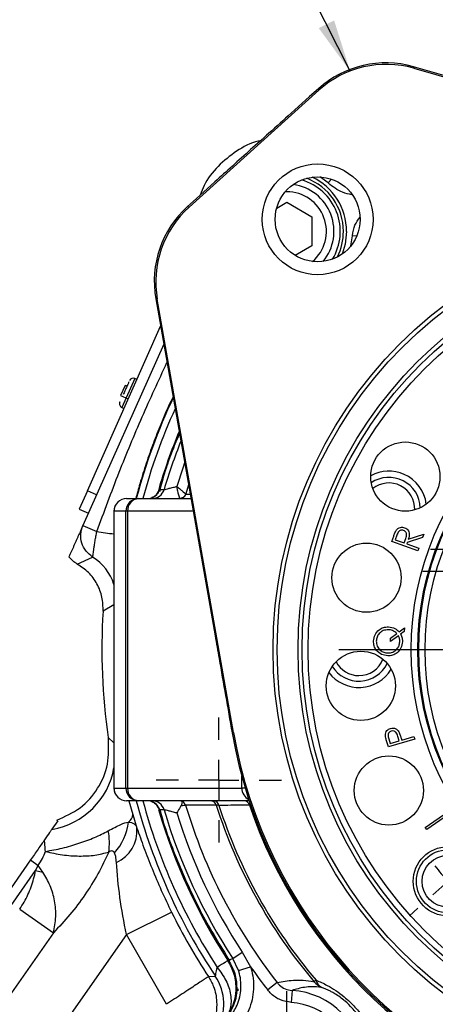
# Model space of a CAD drawing. Header units: inches. Extents: x 0.4 to 16.6, y 0.2 to 10.8.
# Tile 4 of 12: x 3.3 to 4.4, y 5.6 to 8.1. Entities that reach past the tile are written whole.
import ezdxf

# ---------------------------------------------------------------- set-up
doc = ezdxf.new("R2010")
doc.units = ezdxf.units.IN
doc.header["$MEASUREMENT"] = 0
doc.layers.add('SLD-0', color=7, linetype='Continuous', lineweight=25)
doc.dimstyles.new('SLDDIMSTYLE2', dxfattribs={"dimtxt": 0.18, "dimasz": 0.13, "dimexe": 0, "dimexo": 0.0625, "dimgap": 0, "dimtad": 0, "dimtih": 1, "dimtoh": 1, "dimdec": 0, "dimrnd": 1e-09, "dimzin": 0, "dimdsep": 46, "dimtxsty": 'Standard', "dimsah": 1, "dimcen": 0.09, "dimadec": 0, "dimazin": 0, "dimtfac": 0.13, "dimtdec": 0, "dimtofl": 0, "dimtmove": 0, "dimatfit": 3, "dimfxl": 0, "dimfrac": 2, "dimtolj": 1, "dimtzin": 0, "dimarcsym": 0})

# ---------------------------------------------------------------- blocks, each defined once
blk = doc.blocks.new('SW_CENTERMARKSYMBOL_1')
at = {"layer": 'SLD-0', "color": 0}
for p, q in [((0, 0.1), (0, 0.190625)), ((0, 0), (0, 0.05)), ((-0.1, 0), (-0.190625, 0)), ((0, 0), (-0.05, 0)), ((0, 0), (0, -0.05)), ((0, 0), (0.05, 0)), ((0.1, 0), (0.190625, 0)), ((0, -0.1), (0, -0.190625))]:
    blk.add_line(p, q, dxfattribs=at)
blk = doc.blocks.new('SW_CENTERMARKSYMBOL_4')
at = {"layer": 'SLD-0', "color": 0}
for p, q in [((0, 0.05), (0, 0.065875)), ((0, 0), (0, 0.05)), ((-0.05, 0), (-0.065875, 0)), ((0, 0), (-0.05, 0)), ((0, 0), (0, -0.05)), ((0, 0), (0.05, 0)), ((0.05, 0), (0.065875, 0)), ((0, -0.05), (0, -0.065875))]:
    blk.add_line(p, q, dxfattribs=at)
blk = doc.blocks.new('SW_CENTERMARKSYMBOL_5')
at = {"layer": 'SLD-0', "color": 0}
for p, q in [((0, 0.05), (0, 0.065875)), ((0, 0), (0, 0.05)), ((-0.05, 0), (-0.065875, 0)), ((0, 0), (-0.05, 0)), ((0, 0), (0, -0.05)), ((0, 0), (0.05, 0)), ((0.05, 0), (0.065875, 0)), ((0, -0.05), (0, -0.065875))]:
    blk.add_line(p, q, dxfattribs=at)
blk = doc.blocks.new('SW_CENTERMARKSYMBOL_9')
at = {"layer": 'SLD-0', "color": 0}
for p, q in [((-0.3495, 0.8851), (-0.3495, 1.6945)), ((-0.3495, 0.7851), (-0.3495, 0.8351)), ((-0.4495, 0.7851), (-1.2589, 0.7851)), ((-0.3495, 0.7851), (-0.3995, 0.7851)), ((-0.3495, 0.7851), (-0.3495, 0.7351)), ((-0.3495, 0.7851), (-0.2995, 0.7851)), ((-0.2495, 0.7851), (0.5598, 0.7851)), ((-0.3495, 0.6851), (-0.3495, -0.1243)), ((-0.9139, 0.277), (-0.893, 0.2958)), ((-0.9882, 0.21), (-0.951, 0.2435)), ((-0.9882, 0.21), (-1.0253, 0.1766)), ((-1.0625, 0.1431), (-1.0834, 0.1243)), ((-0.0407, 0.0914), (-0.0553, 0.1242)), ((-0.3495, 0.0257), (-0.3495, 0.0538)), ((0, 0), (-0.0203, 0.0457)), ((0, 0), (0.0203, -0.0457)), ((-0.3495, -0.0743), (-0.3495, -0.0243)), ((-0.3495, -0.0743), (-0.3495, -0.1243)), ((0.0407, -0.0914), (0.0553, -0.1242)), ((-0.3495, -0.1743), (-0.3495, -0.2024))]:
    blk.add_line(p, q, dxfattribs=at)
for start, end in [(218.6664, 222), (222, 225.3336), (228.6671, 263.3329), (290.6664, 294), (294, 297.3336), (276.6671, 287.3329), (266.6664, 270), (270, 273.3336)]:
    blk.add_arc((-0.3495, 0.7851), 0.8594, start, end, dxfattribs=at)
blk = doc.blocks.new('SW_CENTERMARKSYMBOL_10')
at = {"layer": 'SLD-0', "color": 0}
for p, q in [((0, 0.1), (0, 0.155475)), ((0, 0), (0, 0.05)), ((-0.1, 0), (-0.155475, 0)), ((0, 0), (-0.05, 0)), ((0, 0), (0, -0.05)), ((0, 0), (0.05, 0)), ((0.1, 0), (0.155475, 0)), ((0, -0.1), (0, -0.155475))]:
    blk.add_line(p, q, dxfattribs=at)

msp = doc.modelspace()

# ---------------------------------------------------------------- linework, layer by layer
at = {"color": 7, "linetype": 'Continuous', "lineweight": 25}
for p, q in [((5.1207, 7.7415), (4.304, 7.9752)), ((4.304, 7.9752), (4.3048, 7.9715)), ((4.3048, 7.9715), (5.3549, 7.6709)), ((4.0679, 7.9207), (4.046, 7.9009)), ((4.0688, 7.9169), (4.0679, 7.9207)), ((3.7466, 7.6269), (4.0688, 7.9169)), ((4.046, 7.9009), (3.9999, 7.8596)), ((3.8108, 7.6894), (3.765, 7.6479)), ((3.765, 7.6479), (3.743, 7.6281)), ((3.743, 7.6281), (3.7466, 7.6269)), ((3.9641, 7.6242), (3.9892, 7.6387)), ((3.9892, 7.6387), (4.0517, 7.6026)), ((4.0517, 7.6026), (4.0517, 7.5304)), ((4.0517, 7.5304), (4.0104, 7.5066)), ((3.6641, 7.3991), (3.8112, 6.5624)), ((3.6677, 7.3978), (3.6641, 7.3991)), ((3.8569, 6.3221), (3.6677, 7.3978)), ((3.4942, 6.9225), (3.6761, 7.3309)), ((3.6838, 7.2868), (3.4833, 6.8365)), ((3.6174, 7.199), (3.6121, 7.2014)), ((3.588, 7.1841), (3.5768, 7.159)), ((3.5926, 7.182), (3.588, 7.1841)), ((3.5768, 7.159), (3.5958, 7.1505)), ((3.5801, 7.1294), (3.5853, 7.1271)), ((3.4942, 6.9225), (3.4739, 6.8768)), ((3.5171, 6.9123), (3.4942, 6.9225)), ((3.6729, 6.9255), (3.6729, 6.9255)), ((3.5915, 6.903), (3.6211, 6.903)), ((3.6211, 6.903), (3.7513, 6.903)), ((3.6589, 6.9076), (3.6546, 6.9057)), ((3.7383, 6.9146), (3.7387, 6.9142)), ((3.4739, 6.8768), (3.4967, 6.8666)), ((3.5603, 6.8718), (3.5603, 6.5896)), ((3.5603, 6.8718), (3.5603, 6.5896)), ((3.5899, 6.8718), (3.5603, 6.8718)), ((3.5942, 6.8718), (3.5899, 6.8718)), ((3.5899, 6.1843), (3.5899, 6.8718)), ((3.5942, 6.8718), (3.5942, 6.1843)), ((3.4833, 6.8365), (3.5176, 6.8212)), ((4.25, 6.7967), (4.2546, 6.8095)), ((4.3144, 6.7736), (4.25, 6.7967)), ((4.2626, 6.8122), (4.2586, 6.8009)), ((4.2586, 6.8009), (4.2805, 6.7931)), ((4.2805, 6.7931), (4.2846, 6.8041)), ((4.3263, 6.8069), (4.2881, 6.7945)), ((4.2909, 6.8024), (4.3292, 6.8149)), ((4.3292, 6.8149), (4.3263, 6.8069)), ((4.2121, 6.7889), (4.2152, 6.7879)), ((4.2881, 6.7945), (4.2868, 6.7908)), ((4.2868, 6.7908), (4.3167, 6.7801)), ((4.3167, 6.7801), (4.3144, 6.7736)), ((3.469, 6.7406), (3.5073, 6.758)), ((4.1798, 6.6211), (4.1765, 6.6214)), ((3.5603, 6.5896), (3.5603, 6.5896)), ((4.2679, 6.5721), (4.281, 6.5819)), ((4.281, 6.5819), (4.2807, 6.5735)), ((4.2662, 6.5627), (4.2464, 6.548)), ((4.2464, 6.548), (4.2466, 6.5563)), ((4.2466, 6.5563), (4.2624, 6.5681)), ((4.2807, 6.5735), (4.2717, 6.5668)), ((3.5603, 6.4665), (3.5603, 6.1843)), ((3.5603, 6.4665), (3.5603, 6.1843)), ((3.5603, 6.4665), (3.5603, 6.4665)), ((3.5463, 6.3091), (3.5461, 6.3104)), ((3.8535, 6.3215), (3.8569, 6.3221)), ((4.2423, 6.3065), (4.2457, 6.295)), ((4.268, 6.3016), (4.2648, 6.3127)), ((4.273, 6.3081), (4.2744, 6.3035)), ((4.2744, 6.3035), (4.3048, 6.3125)), ((4.3048, 6.3125), (4.3067, 6.306)), ((4.2413, 6.2866), (4.2375, 6.2996)), ((4.3067, 6.306), (4.2413, 6.2866)), ((4.2457, 6.295), (4.268, 6.3016)), ((3.5603, 6.1843), (3.5899, 6.1843)), ((3.5899, 6.1843), (3.5942, 6.1843)), ((3.5942, 6.1843), (3.8775, 6.1843)), ((3.6211, 6.153), (3.5915, 6.153)), ((3.896, 6.153), (3.6211, 6.153)), ((3.607, 6.119), (3.6174, 6.0853)), ((3.6729, 6.1305), (3.6729, 6.1305)), ((4.3329, 6.0869), (4.3892, 6.1258)), ((4.3798, 6.1111), (4.3367, 6.0814)), ((3.4211, 6.1033), (3.4062, 6.0821)), ((3.4211, 6.1033), (3.4186, 6.105)), ((4.3367, 6.0814), (4.3329, 6.0869)), ((3.3529, 6.006), (3.0447, 5.5658)), ((3.3529, 6.006), (3.3722, 5.9925)), ((3.3658, 5.9798), (3.3722, 5.9925)), ((3.384, 5.9756), (3.3722, 5.9925)), ((3.0657, 5.5511), (3.3658, 5.9798)), ((3.3658, 5.9798), (3.384, 5.9756)), ((3.3262, 5.884), (3.4099, 5.8254)), ((3.5912, 5.8209), (3.7033, 5.8761)), ((3.5912, 5.8209), (3.1647, 5.2117)), ((3.4099, 5.8254), (3.1678, 5.4796)), ((3.6904, 5.6477), (3.5912, 5.8209)), ((3.8552, 5.7618), (3.8786, 5.7771)), ((3.8786, 5.7771), (3.8992, 5.7411)), ((3.8432, 5.7565), (3.8477, 5.7552)), ((3.8695, 5.7316), (3.8552, 5.7618)), ((3.8695, 5.7316), (3.8992, 5.7411)), ((3.7947, 5.7164), (3.8119, 5.7177)), ((3.9653, 5.7014), (3.9418, 5.6832)), ((4.0618, 5.7076), (4.0571, 5.7037)), ((3.8649, 5.6763), (3.8557, 5.6434)), ((3.8649, 5.6893), (3.8653, 5.6883)), ((3.8649, 5.6893), (3.865, 5.687)), ((3.865, 5.687), (3.865, 5.6844)), ((3.8674, 5.6858), (3.8679, 5.6808)), ((4.0022, 5.6823), (4.0001, 5.6524))]:
    msp.add_line(p, q, dxfattribs=at)
at = {"color": 8, "linetype": 'Continuous', "lineweight": 25}
for p, q in [((4.0917, 7.6866), (4.0709, 7.7016)), ((4.0998, 7.6961), (4.0917, 7.6866)), ((3.9892, 7.6648), (3.9856, 7.6647)), ((4.1485, 7.5308), (4.1521, 7.5556)), ((4.1628, 7.5549), (4.1521, 7.5556)), ((3.6121, 7.2014), (3.5801, 7.1294)), ((3.7453, 6.9372), (3.7383, 6.9146)), ((3.5603, 6.8718), (3.5603, 6.8718)), ((3.7568, 6.8718), (3.5942, 6.8718)), ((3.5603, 6.639), (3.5333, 6.6233)), ((3.5461, 6.3104), (3.5603, 6.2967)), ((3.8775, 6.1843), (3.8775, 6.2144)), ((3.5603, 6.1843), (3.5603, 6.1843)), ((3.8861, 6.1843), (3.8775, 6.1843)), ((3.5974, 6.153), (3.607, 6.119))]:
    msp.add_line(p, q, dxfattribs=at)
at = {"color": 8, "linetype": 'Continuous', "lineweight": 25, "flags": 128}
for points in [[(4.1377, 7.5665), (4.1342, 7.5346), (4.1265, 7.51)], [(3.7357, 6.9918), (3.7311, 6.9788), (3.7162, 6.9333)], [(3.7387, 6.9142), (3.7431, 6.9142), (3.7493, 6.9142)]]:
    msp.add_lwpolyline(points, dxfattribs=at)
at = {"color": 7, "linetype": 'Continuous', "lineweight": 25, "flags": 128}
for points in [[(3.6729, 6.9255), (3.6778, 6.9255), (3.6846, 6.9254)], [(3.6846, 6.1306), (3.6797, 6.1306), (3.6729, 6.1305)]]:
    msp.add_lwpolyline(points, dxfattribs=at)
at = {"color": 7, "linetype": 'Continuous', "lineweight": 25}
for centre, radius in [((4.0658, 7.5963), 0.1375), ((4.0658, 7.5963), 0.1055), ((5.0277, 6.528), 1.0725), ((5.0277, 6.528), 1.0625), ((5.0277, 6.528), 1.0105), ((5.0277, 6.528), 1.0005), ((5.0277, 6.528), 0.9855), ((5.0277, 6.528), 0.7296), ((5.0277, 6.528), 0.7133), ((5.0277, 6.528), 0.7122), ((5.0277, 6.528), 0.711), ((5.0277, 6.528), 0.6954), ((4.2835, 6.9577), 0.0859), ((4.1871, 6.7067), 0.0859), ((4.1731, 6.4382), 0.0859), ((4.2426, 6.1785), 0.0859), ((4.3891, 5.953), 0.0859), ((4.3891, 5.953), 0.0781), ((4.3891, 5.953), 0.0642)]:
    msp.add_circle(centre, radius, dxfattribs=at)
at = {"color": 8, "linetype": 'Continuous', "lineweight": 25}
for centre, radius, start, end in [((3.9892, 7.5665), 0.1484, 0, 64.8554), ((3.9892, 7.5665), 0.1328, 328.6634, 73.8015), ((3.9892, 7.5665), 0.0983, 310.3328, 90), ((5.0277, 6.528), 1.4453, 155.548, 164.9619), ((5.0277, 6.528), 1.4136, 157.4677, 163.7485), ((5.0277, 6.528), 1.4007, 158.3079, 163.5176), ((3.6305, 7.5218), 0.7096, 260.8432, 264.3196), ((3.4411, 6.6519), 0.1251, 17.7003, 58.046), ((3.3754, 6.2672), 0.1877, 279.4274, 350.0654), ((5.0277, 6.528), 1.4453, 195.0381, 213.0786), ((5.0277, 6.528), 1.1954, 198.852, 254.348), ((5.0277, 6.528), 1.4136, 196.3039, 213.0786)]:
    msp.add_arc(centre, radius, start, end, dxfattribs=at)
at = {"color": 7, "linetype": 'Continuous', "lineweight": 25}
for centre, radius, start, end in [((3.9892, 7.5665), 0.1172, 320.3499, 82.115), ((3.9892, 7.5665), 0.1406, 0, 69.4399), ((3.9892, 7.5665), 0.1406, 333.331, 0), ((3.608, 7.1922), 0.01, 66, 156), ((3.5841, 7.1386), 0.01, 156, 246), ((5.0277, 6.528), 1.4611, 154.653, 165.1285), ((5.0277, 6.528), 1.412, 157.5751, 163.65), ((4.2426, 6.8776), 0.0937, 66, 118.7379), ((4.2426, 6.8776), 0.0781, 1.9798, 124.0202), ((4.2426, 6.8776), 0.0643, 357.7228, 128.2773), ((4.2426, 6.8776), 0.0937, 7.2621, 66), ((3.643, 6.9342), 0.0312, 270.055, 343.8069), ((3.6547, 6.9342), 0.0312, 270.0549, 343.676), ((3.5915, 6.8718), 0.0312, 90, 180), ((3.5916, 6.8718), 0.0312, 90.0244, 180.0244), ((3.6211, 6.8718), 0.0312, 90.0244, 180.0244), ((3.6234, 6.8738), 0.0293, 94.5559, 183.9258), ((3.7232, 6.9198), 0.0159, 270.2003, 341.1102), ((3.7239, 6.9185), 0.0155, 270.2259, 343.9699), ((5.0277, 6.528), 1.4975, 176.3517, 188.3561), ((4.1683, 6.528), 0.0643, 270, 338.2773), ((4.1683, 6.528), 0.0938, 217.2621, 328.7379), ((4.1683, 6.528), 0.0781, 211.9798, 334.0202), ((4.1683, 6.528), 0.0643, 207.7228, 270), ((5.0277, 6.528), 1.1922, 189.9731, 254.0269), ((5.0277, 6.528), 1.1888, 189.9731, 254.0269), ((3.5915, 6.1843), 0.0312, 180, 270), ((3.5916, 6.1842), 0.0312, 179.9756, 269.9756), ((3.6211, 6.1842), 0.0312, 179.9756, 269.9756), ((3.6234, 6.1823), 0.0293, 176.0742, 265.4441), ((5.0277, 6.528), 1.4611, 194.8715, 213.6814), ((3.643, 6.1218), 0.0312, 16.1931, 89.945), ((3.6547, 6.1218), 0.0312, 16.324, 89.9451), ((3.7233, 6.1375), 0.0155, 16.0868, 79.6775), ((5.0277, 6.528), 1.3461, 196.6719, 217.8828), ((3.7994, 6.1376), 0.0155, 16.9737, 89.7788), ((3.8071, 6.1391), 0.0139, 9.8931, 86.7103), ((5.0277, 6.528), 1.2734, 197.6426, 220.3419), ((5.0277, 6.528), 1.2673, 197.7563, 220.3419), ((3.8829, 6.1392), 0.0138, 10.7143, 86.7593), ((3.5827, 6.1206), 0.0244, 303.4518, 356.2379), ((5.0277, 6.528), 1.412, 196.35, 213.0877), ((5.0277, 6.528), 1.4007, 196.4824, 213.1634), ((5.0277, 6.528), 1.3727, 197.1729, 213.1634), ((3.4623, 6.1148), 0.1346, 317.3016, 353.7541), ((3.3968, 6.0479), 0.1522, 351.622, 11.4543), ((3.5308, 6.0793), 0.0868, 294.1683, 3.9719), ((5.0277, 6.528), 1.4761, 206.2092, 213.3556), ((5.0277, 6.528), 1.3758, 214.8885, 217.8828), ((3.7078, 5.6484), 0.125, 330.5524, 33.6555), ((4.0947, 5.7337), 0.0481, 218.6759, 246.0047), ((4.0889, 5.714), 0.0278, 193.2442, 240.4231), ((3.9892, 5.4894), 0.1933, 3.8578, 86.1422), ((3.9892, 5.4894), 0.1633, 3.8578, 86.1422)]:
    msp.add_arc(centre, radius, start, end, dxfattribs=at)
for centre, major_axis, ratio, start_param, end_param in [((4.2352, 7.7348), (-0.0563, 0.2436), 0.999851, 5.777359, 6.789012), ((4.2361, 7.7311), (0.0563, -0.2436), 0.999801, 2.635766, 3.647419), ((3.9103, 7.4423), (0.2364, -0.0815), 0.999851, 2.635766, 3.647419), ((3.914, 7.4411), (0.2364, -0.0815), 0.999801, 2.635766, 3.647419)]:
    msp.add_ellipse(centre, major_axis=major_axis, ratio=ratio, start_param=start_param, end_param=end_param, dxfattribs=at)
at = {"color": 8, "linetype": 'Continuous', "lineweight": 25}
msp.add_ellipse((3.9091, 6.1843), major_axis=(0.0316, 0), ratio=0.989063, start_param=3.141593, end_param=4.247109, dxfattribs=at)
at = {"color": 7, "linetype": 'Continuous', "lineweight": 25}
for points, knots in [([(3.9999, 7.8596), (3.9816, 7.8432), (3.9333, 7.7999), (3.8694, 7.7424), (3.8252, 7.7024), (3.8108, 7.6894)], [0, 0, 0, 0, 0.291935, 0.769662, 1, 1, 1, 1]), ([(3.9235, 7.7911), (3.9218, 7.7908), (3.9006, 7.7871), (3.8634, 7.7665), (3.8176, 7.7296), (3.7871, 7.6911), (3.7775, 7.6646), (3.7746, 7.6566)], [0, 0, 0, 0, 0.025437, 0.309704, 0.593972, 0.878239, 1, 1, 1, 1]), ([(3.5973, 7.1926), (3.5964, 7.1906), (3.595, 7.1875), (3.5923, 7.1814), (3.59, 7.1763), (3.5876, 7.1709), (3.5853, 7.1657), (3.584, 7.1628), (3.5834, 7.1615)], [0, 0, 0, 0, 0.278738, 0.430263, 0.582055, 0.733579, 0.885372, 1, 1, 1, 1]), ([(3.5751, 7.1427), (3.575, 7.1427), (3.575, 7.1426), (3.5754, 7.1434), (3.5755, 7.1437)], [0, 0, 0, 0, 0.6586477, 1, 1, 1, 1]), ([(3.723, 7.0638), (3.7224, 7.0624), (3.7026, 7.0199), (3.6858, 6.9716), (3.6741, 6.9236), (3.6732, 6.9198)], [0, 0, 0, 0, 0.028776, 0.922705, 1, 1, 1, 1]), ([(3.6729, 6.9255), (3.6715, 6.9222), (3.6688, 6.9158), (3.6633, 6.9097), (3.6595, 6.908), (3.6589, 6.9077)], [0, 0, 0, 0, 0.455093, 0.91122, 1, 1, 1, 1]), ([(3.6846, 6.9254), (3.6852, 6.9256), (3.6866, 6.9259), (3.6931, 6.9275), (3.7022, 6.9298), (3.7104, 6.9318), (3.7152, 6.9331), (3.7162, 6.9333)], [0, 0, 0, 0, 0.219022, 0.443946, 0.681884, 0.937369, 1, 1, 1, 1]), ([(3.7233, 6.9039), (3.7231, 6.9046), (3.7225, 6.9063), (3.7209, 6.912), (3.7192, 6.9194), (3.7178, 6.9258), (3.7171, 6.9293), (3.7166, 6.9312), (3.7164, 6.9322), (3.7163, 6.9327), (3.7163, 6.933), (3.7162, 6.9331), (3.7162, 6.9332), (3.7162, 6.9333), (3.7162, 6.9333)], [0, 0, 0, 0, 0.179085, 0.41019, 0.687047, 0.834549, 0.912527, 0.953832, 0.975651, 0.987162, 0.993232, 0.995231, 0.996144, 1, 1, 1, 1]), ([(3.7162, 6.9333), (3.7162, 6.9333), (3.7193, 6.9308), (3.7252, 6.9259), (3.7325, 6.9198), (3.7369, 6.916), (3.7379, 6.915), (3.7383, 6.9146)], [0, 0, 0, 0, 0.00358, 0.287392, 0.570056, 0.83605, 1, 1, 1, 1]), ([(3.4833, 6.8365), (3.4832, 6.8363), (3.4831, 6.836), (3.4828, 6.8353), (3.4822, 6.834), (3.4809, 6.8312), (3.4795, 6.8279), (3.4777, 6.8239), (3.4755, 6.8189), (3.4729, 6.8131), (3.47, 6.8067), (3.4671, 6.8), (3.464, 6.7931), (3.4609, 6.7861), (3.4578, 6.7792), (3.4547, 6.7724), (3.4516, 6.7654), (3.4497, 6.761), (3.4486, 6.7586)], [0, 0, 0, 0, 0.000423, 0.000885, 0.002029, 0.005541, 0.018264, 0.038938, 0.068173, 0.120541, 0.187647, 0.267578, 0.36251, 0.472448, 0.588214, 0.711549, 0.848811, 1, 1, 1, 1]), ([(3.5073, 6.758), (3.5075, 6.7583), (3.5077, 6.759), (3.5083, 6.763), (3.5092, 6.7691), (3.5102, 6.7771), (3.5116, 6.7869), (3.5133, 6.7978), (3.5154, 6.8096), (3.5169, 6.8174), (3.5176, 6.8212)], [0, 0, 0, 0, 0.124679, 0.249791, 0.369069, 0.49987, 0.616807, 0.749838, 0.877477, 1, 1, 1, 1]), ([(4.2546, 6.8095), (4.2555, 6.8123), (4.2573, 6.8172), (4.2596, 6.8218), (4.2606, 6.8238)], [0, 0, 0, 0, 0.560231, 1, 1, 1, 1]), ([(4.2606, 6.8238), (4.262, 6.8256), (4.2648, 6.8291), (4.2706, 6.8318), (4.2764, 6.8323), (4.2798, 6.8314), (4.2815, 6.8309)], [0, 0, 0, 0, 0.279849, 0.5594736, 0.7795882, 1, 1, 1, 1]), ([(4.2791, 6.8242), (4.2777, 6.8245), (4.2749, 6.8252), (4.2705, 6.8241), (4.2654, 6.8203), (4.2638, 6.8156), (4.2626, 6.8122)], [0, 0, 0, 0, 0.186643, 0.373343, 0.559822, 1, 1, 1, 1]), ([(4.2846, 6.8041), (4.2859, 6.808), (4.2876, 6.8128), (4.2858, 6.8185), (4.2836, 6.8219), (4.2809, 6.8232), (4.2791, 6.8242)], [0, 0, 0, 0, 0.498938, 0.624693, 0.750476, 1, 1, 1, 1]), ([(4.2815, 6.8309), (4.2835, 6.83), (4.2874, 6.8283), (4.2916, 6.8233), (4.2945, 6.8143), (4.2924, 6.8073), (4.2909, 6.8024)], [0, 0, 0, 0, 0.187207, 0.374132, 0.561039, 1, 1, 1, 1]), ([(3.469, 6.7406), (3.4651, 6.743), (3.4573, 6.7479), (3.4515, 6.7551), (3.4486, 6.7586)], [0, 0, 0, 0, 0.500031, 1, 1, 1, 1]), ([(3.5333, 6.6233), (3.533, 6.6351), (3.5326, 6.6588), (3.5194, 6.692), (3.4985, 6.721), (3.4788, 6.7341), (3.469, 6.7406)], [0, 0, 0, 0, 0.25066, 0.500646, 0.750476, 1, 1, 1, 1]), ([(3.5603, 6.5896), (3.5603, 6.5687), (3.5603, 6.5277), (3.5603, 6.4867), (3.5603, 6.4665)], [0, 0, 0, 0, 0.507779, 1, 1, 1, 1]), ([(4.2046, 6.5496), (4.2053, 6.5549), (4.2068, 6.5655), (4.2168, 6.5771), (4.2289, 6.584), (4.2373, 6.5844), (4.2415, 6.5847)], [0, 0, 0, 0, 0.2796714, 0.559316, 0.7795639, 1, 1, 1, 1]), ([(4.2412, 6.5776), (4.2369, 6.5772), (4.2284, 6.5765), (4.2186, 6.5689), (4.2126, 6.5595), (4.2117, 6.5528), (4.2113, 6.5495)], [0, 0, 0, 0, 0.279704, 0.559141, 0.779665, 1, 1, 1, 1]), ([(4.2624, 6.5681), (4.259, 6.5711), (4.2528, 6.5764), (4.2448, 6.5772), (4.2412, 6.5776)], [0, 0, 0, 0, 0.5590499, 1, 1, 1, 1]), ([(4.2415, 6.5847), (4.2472, 6.5839), (4.2574, 6.5824), (4.2647, 6.5753), (4.2679, 6.5721)], [0, 0, 0, 0, 0.5588843, 1, 1, 1, 1]), ([(3.8112, 6.5624), (3.8145, 6.5437), (3.8286, 6.4634), (3.8427, 6.3831), (3.8535, 6.3215)], [0, 0, 0, 0, 0.2333453, 1, 1, 1, 1]), ([(4.2697, 6.5477), (4.2696, 6.5507), (4.2694, 6.5559), (4.2671, 6.5606), (4.2662, 6.5627)], [0, 0, 0, 0, 0.559651, 1, 1, 1, 1]), ([(4.2717, 6.5668), (4.2733, 6.5634), (4.2761, 6.5574), (4.2763, 6.5507), (4.2763, 6.5478)], [0, 0, 0, 0, 0.559437, 1, 1, 1, 1]), ([(4.2398, 6.5127), (4.2345, 6.5135), (4.2239, 6.5151), (4.2121, 6.5249), (4.2054, 6.5371), (4.2049, 6.5454), (4.2046, 6.5496)], [0, 0, 0, 0, 0.2796612, 0.5592425, 0.7795966, 1, 1, 1, 1]), ([(4.2113, 6.5495), (4.2117, 6.5452), (4.2126, 6.5366), (4.2202, 6.5268), (4.2299, 6.521), (4.2366, 6.5202), (4.24, 6.5198)], [0, 0, 0, 0, 0.279492, 0.559115, 0.779503, 1, 1, 1, 1]), ([(4.2763, 6.5478), (4.2756, 6.5425), (4.2741, 6.5319), (4.2642, 6.5204), (4.2523, 6.5134), (4.2439, 6.5129), (4.2398, 6.5127)], [0, 0, 0, 0, 0.279702, 0.559394, 0.779645, 1, 1, 1, 1]), ([(4.24, 6.5198), (4.2442, 6.5202), (4.2528, 6.5209), (4.2624, 6.5284), (4.2685, 6.5377), (4.2693, 6.5444), (4.2697, 6.5477)], [0, 0, 0, 0, 0.2796414, 0.5593219, 0.7795957, 1, 1, 1, 1]), ([(4.234, 6.315), (4.2341, 6.3172), (4.2343, 6.3216), (4.2374, 6.3271), (4.2418, 6.3308), (4.245, 6.332), (4.2466, 6.3326)], [0, 0, 0, 0, 0.279798, 0.559427, 0.779514, 1, 1, 1, 1]), ([(4.2466, 6.3326), (4.2488, 6.3331), (4.2532, 6.334), (4.2594, 6.3323), (4.2641, 6.3288), (4.266, 6.3259), (4.267, 6.3244)], [0, 0, 0, 0, 0.28011, 0.559287, 0.779511, 1, 1, 1, 1]), ([(3.4186, 6.105), (3.4387, 6.1139), (3.4788, 6.1316), (3.5226, 6.182), (3.5489, 6.2434), (3.5472, 6.2872), (3.5463, 6.3091)], [0, 0, 0, 0, 0.2499916, 0.4999907, 0.749985, 1, 1, 1, 1]), ([(4.2375, 6.2996), (4.2366, 6.3024), (4.2351, 6.3075), (4.2343, 6.3127), (4.234, 6.315)], [0, 0, 0, 0, 0.560294, 1, 1, 1, 1]), ([(4.2486, 6.3258), (4.2473, 6.3253), (4.2446, 6.3241), (4.2417, 6.3208), (4.2398, 6.3146), (4.2413, 6.3099), (4.2423, 6.3065)], [0, 0, 0, 0, 0.1867254, 0.3734126, 0.5599199, 1, 1, 1, 1]), ([(4.2648, 6.3127), (4.2637, 6.3166), (4.2622, 6.3216), (4.2574, 6.3252), (4.2536, 6.3266), (4.2506, 6.3261), (4.2486, 6.3258)], [0, 0, 0, 0, 0.499039, 0.624716, 0.750498, 1, 1, 1, 1]), ([(4.267, 6.3244), (4.2683, 6.3215), (4.2706, 6.3162), (4.2723, 6.3106), (4.273, 6.3081)], [0, 0, 0, 0, 0.559693, 1, 1, 1, 1]), ([(3.6546, 6.1505), (3.6554, 6.1503), (3.6569, 6.1499), (3.6581, 6.149), (3.6587, 6.1485)], [0, 0, 0, 0, 0.493256, 1, 1, 1, 1]), ([(3.6588, 6.1486), (3.6616, 6.1465), (3.6673, 6.1424), (3.6713, 6.1354), (3.6726, 6.1313), (3.6729, 6.1305)], [0, 0, 0, 0, 0.441382, 0.898487, 1, 1, 1, 1]), ([(3.7262, 6.14), (3.7238, 6.1359), (3.7205, 6.1304), (3.7171, 6.1244), (3.7162, 6.1227), (3.7162, 6.1227)], [0, 0, 0, 0, 0.730944, 0.992246, 1, 1, 1, 1]), ([(3.7261, 6.1528), (3.7271, 6.1523), (3.729, 6.1515), (3.7294, 6.148), (3.7283, 6.1439), (3.7267, 6.141), (3.7262, 6.14)], [0, 0, 0, 0, 0.295655, 0.579466, 0.848349, 1, 1, 1, 1]), ([(3.7382, 6.1418), (3.7375, 6.1417), (3.7361, 6.1415), (3.7315, 6.1408), (3.7275, 6.1402), (3.7262, 6.14)], [0, 0, 0, 0, 0.342073, 0.78066, 1, 1, 1, 1]), ([(3.8142, 6.1421), (3.8126, 6.1421), (3.8044, 6.142), (3.779, 6.1419), (3.7553, 6.1419), (3.7382, 6.1418)], [0, 0, 0, 0, 0.0643399, 0.3216995, 1, 1, 1, 1]), ([(3.8208, 6.1415), (3.8183, 6.1417), (3.8155, 6.142), (3.8144, 6.1421), (3.8142, 6.1421)], [0, 0, 0, 0, 0.848266, 1, 1, 1, 1]), ([(3.8965, 6.1418), (3.8911, 6.1417), (3.8658, 6.1417), (3.8406, 6.1416), (3.8208, 6.1415)], [0, 0, 0, 0, 0.213576, 1, 1, 1, 1]), ([(3.6742, 6.1321), (3.6748, 6.1297), (3.6861, 6.0831), (3.7202, 5.9957), (3.7759, 5.8713), (3.8237, 5.7939), (3.8477, 5.7552)], [0, 0, 0, 0, 0.018227, 0.345485, 0.672742, 1, 1, 1, 1]), ([(3.7162, 6.1227), (3.7152, 6.1229), (3.7104, 6.1242), (3.7022, 6.1263), (3.6931, 6.1285), (3.6866, 6.1301), (3.6852, 6.1304), (3.6846, 6.1306)], [0, 0, 0, 0, 0.062631, 0.318116, 0.556054, 0.780978, 1, 1, 1, 1]), ([(3.546, 6.0781), (3.5571, 6.0842), (3.5773, 6.0954), (3.5903, 6.0987), (3.5961, 6.1002)], [0, 0, 0, 0, 0.551552, 1, 1, 1, 1]), ([(3.5961, 6.1002), (3.6013, 6.0994), (3.611, 6.098), (3.6153, 6.0894), (3.6174, 6.0853)], [0, 0, 0, 0, 0.53142, 1, 1, 1, 1]), ([(3.4062, 6.0821), (3.4058, 6.0815), (3.4049, 6.0803), (3.3995, 6.0726), (3.3926, 6.0626), (3.388, 6.0561)], [0, 0, 0, 0, 0.2447905, 0.4998171, 1, 1, 1, 1]), ([(3.3902, 6.0272), (3.4042, 6.0297), (3.4322, 6.0347), (3.4737, 6.047), (3.5131, 6.0616), (3.535, 6.0726), (3.546, 6.0781)], [0, 0, 0, 0, 0.247091, 0.496105, 0.745903, 1, 1, 1, 1]), ([(3.6174, 6.0853), (3.6229, 6.0693), (3.6338, 6.0376), (3.6542, 5.9849), (3.6772, 5.9307), (3.6946, 5.8942), (3.7033, 5.8761)], [0, 0, 0, 0, 0.253528, 0.503212, 0.752333, 1, 1, 1, 1]), ([(3.388, 6.0561), (3.3828, 6.0487), (3.3725, 6.0339), (3.3594, 6.0153), (3.3529, 6.006)], [0, 0, 0, 0, 0.500297, 1, 1, 1, 1]), ([(3.3902, 6.0272), (3.3897, 6.0325), (3.3885, 6.0433), (3.3882, 6.0518), (3.388, 6.0561)], [0, 0, 0, 0, 0.490882, 1, 1, 1, 1]), ([(3.3722, 5.9925), (3.3759, 5.9982), (3.3833, 6.0097), (3.3879, 6.0214), (3.3902, 6.0272)], [0, 0, 0, 0, 0.502384, 1, 1, 1, 1]), ([(3.3902, 6.0272), (3.4042, 6.0241), (3.4323, 6.0178), (3.4743, 6.015), (3.5142, 6.017), (3.5362, 6.0228), (3.5474, 6.0257)], [0, 0, 0, 0, 0.247003, 0.496025, 0.745874, 1, 1, 1, 1]), ([(3.5474, 6.0257), (3.5387, 6.0076), (3.5215, 5.9713), (3.4887, 5.9189), (3.4516, 5.8694), (3.4238, 5.8401), (3.4099, 5.8254)], [0, 0, 0, 0, 0.249963, 0.499922, 0.749914, 1, 1, 1, 1]), ([(3.5613, 6.0236), (3.5605, 6.0247), (3.559, 6.0268), (3.5557, 6.0284), (3.5517, 6.0283), (3.5488, 6.0266), (3.5474, 6.0257)], [0, 0, 0, 0, 0.265819, 0.500468, 0.743484, 1, 1, 1, 1]), ([(3.5663, 6.0001), (3.566, 6.0051), (3.5653, 6.0138), (3.5625, 6.0206), (3.5613, 6.0236)], [0, 0, 0, 0, 0.5652889, 1, 1, 1, 1]), ([(3.5912, 5.8209), (3.5852, 5.852), (3.5732, 5.9142), (3.5686, 5.9715), (3.5663, 6.0001)], [0, 0, 0, 0, 0.500361, 1, 1, 1, 1]), ([(3.3262, 5.884), (3.33, 5.8897), (3.3376, 5.9013), (3.347, 5.9199), (3.3549, 5.9392), (3.3612, 5.9593), (3.3643, 5.9729), (3.3658, 5.9798)], [0, 0, 0, 0, 0.19732, 0.397183, 0.597518, 0.797645, 1, 1, 1, 1]), ([(3.4099, 5.8254), (3.4125, 5.8386), (3.4176, 5.8643), (3.4142, 5.9042), (3.4035, 5.9419), (3.3904, 5.9646), (3.384, 5.9756)], [0, 0, 0, 0, 0.267355, 0.522111, 0.767651, 1, 1, 1, 1]), ([(3.8364, 5.6106), (3.8448, 5.6239), (3.8588, 5.6461), (3.8649, 5.6853), (3.8614, 5.7222), (3.8492, 5.7452), (3.8432, 5.7565)], [0, 0, 0, 0, 0.30035, 0.499876, 0.756119, 1, 1, 1, 1]), ([(3.8447, 5.7572), (3.8466, 5.7581), (3.8501, 5.7596), (3.8536, 5.7611), (3.8552, 5.7618)], [0, 0, 0, 0, 0.549647, 1, 1, 1, 1]), ([(3.8447, 5.7572), (3.8513, 5.7447), (3.8603, 5.7276), (3.8644, 5.7039), (3.8648, 5.694), (3.8649, 5.6893)], [0, 0, 0, 0, 0.584451, 0.802874, 1, 1, 1, 1]), ([(3.8119, 5.7177), (3.8121, 5.718), (3.8125, 5.7186), (3.8134, 5.7255), (3.8154, 5.7337), (3.8167, 5.7392)], [0, 0, 0, 0, 0.251921, 0.502064, 1, 1, 1, 1]), ([(3.8167, 5.7392), (3.8245, 5.7287), (3.8406, 5.7071), (3.8516, 5.6711), (3.8514, 5.6367), (3.8413, 5.6192), (3.8364, 5.6106)], [0, 0, 0, 0, 0.243136, 0.5, 0.756864, 1, 1, 1, 1]), ([(3.8454, 5.6123), (3.8521, 5.6216), (3.8671, 5.6423), (3.8771, 5.6815), (3.8751, 5.7128), (3.8703, 5.7289), (3.8695, 5.7316)], [0, 0, 0, 0, 0.2712374, 0.6021638, 0.9327439, 1, 1, 1, 1]), ([(3.8992, 5.7411), (3.9002, 5.7377), (3.9062, 5.7175), (3.9087, 5.6784), (3.8963, 5.6295), (3.8775, 5.6036), (3.8691, 5.592)], [0, 0, 0, 0, 0.067291, 0.398, 0.728909, 1, 1, 1, 1]), ([(3.7947, 5.7164), (3.7993, 5.7084), (3.8103, 5.6891), (3.8162, 5.6578), (3.8146, 5.6222), (3.8059, 5.6015), (3.8008, 5.5892)], [0, 0, 0, 0, 0.2054038, 0.5000114, 0.702002, 1, 1, 1, 1]), ([(3.9653, 5.7014), (3.9783, 5.704), (3.9981, 5.708), (4.0291, 5.7082), (4.0478, 5.7052), (4.0571, 5.7037)], [0, 0, 0, 0, 0.486338, 0.743005, 1, 1, 1, 1]), ([(3.9653, 5.7014), (3.9671, 5.6994), (3.9726, 5.693), (3.985, 5.685), (3.9964, 5.6832), (4.0022, 5.6823)], [0, 0, 0, 0, 0.191451, 0.594457, 1, 1, 1, 1]), ([(4.0618, 5.7076), (4.071, 5.7036), (4.0935, 5.6939), (4.1277, 5.6712), (4.1592, 5.6412), (4.1849, 5.6082), (4.1994, 5.5815), (4.206, 5.5653), (4.2073, 5.5621)], [0, 0, 0, 0, 0.162337, 0.395787, 0.554182, 0.711926, 0.942817, 1, 1, 1, 1]), ([(3.8653, 5.6883), (3.8652, 5.6848), (3.8647, 5.671), (3.8589, 5.6433), (3.8454, 5.6228), (3.8377, 5.611)], [0, 0, 0, 0, 0.125551, 0.495144, 1, 1, 1, 1]), ([(3.865, 5.687), (3.8651, 5.6872), (3.8651, 5.6876), (3.8652, 5.6881), (3.8653, 5.6882), (3.8653, 5.6883)], [0, 0, 0, 0, 0.615731, 0.960281, 1, 1, 1, 1]), ([(4.0001, 5.6524), (3.9911, 5.6539), (3.973, 5.6569), (3.9535, 5.6697), (3.9447, 5.6799), (3.9418, 5.6832)], [0, 0, 0, 0, 0.403564, 0.807281, 1, 1, 1, 1]), ([(4.0751, 5.6898), (4.0748, 5.6898), (4.0589, 5.692), (4.033, 5.6911), (4.0122, 5.6852), (4.0022, 5.6823)], [0, 0, 0, 0, 0.009852, 0.5214842, 1, 1, 1, 1]), ([(4.1895, 5.5754), (4.1885, 5.578), (4.1837, 5.5905), (4.1731, 5.6114), (4.1536, 5.6371), (4.1392, 5.651), (4.1236, 5.6641), (4.1109, 5.6727), (4.0923, 5.6829), (4.0824, 5.6869), (4.0751, 5.6898)], [0, 0, 0, 0, 0.060426, 0.295827, 0.448101, 0.575654, 0.598782, 0.771911, 0.830481, 1, 1, 1, 1])]:
    msp.add_open_spline(points, degree=3, knots=knots, dxfattribs=at)
at = {"color": 8, "linetype": 'Continuous', "lineweight": 25}
for points, knots in [([(4.1507, 7.6573), (4.1429, 7.659), (4.121, 7.6637), (4.1032, 7.6776), (4.0917, 7.6866)], [0, 0, 0, 0, 0.356055, 1, 1, 1, 1]), ([(4.1521, 7.5556), (4.1535, 7.5648), (4.156, 7.5817), (4.1663, 7.5952), (4.171, 7.6015)], [0, 0, 0, 0, 0.54255, 1, 1, 1, 1]), ([(3.5176, 6.8212), (3.5358, 6.8704), (3.5712, 6.9662), (3.6295, 7.1063), (3.6711, 7.1962), (3.6918, 7.2411)], [0, 0, 0, 0, 0.346288, 0.673787, 1, 1, 1, 1]), ([(3.7068, 7.1558), (3.7063, 7.1547), (3.695, 7.1324), (3.6788, 7.094), (3.6573, 7.04), (3.6401, 6.9907), (3.6275, 6.9504), (3.6192, 6.9211), (3.616, 6.9088), (3.6144, 6.903)], [0, 0, 0, 0, 0.0137441, 0.2777156, 0.4622056, 0.6603751, 0.858474, 0.9329119, 1, 1, 1, 1])]:
    msp.add_open_spline(points, degree=3, knots=knots, dxfattribs=at)
at = {"color": 7, "linetype": 'Continuous', "lineweight": 25}
for points in [[(3.5073, 6.758), (3.5014, 6.7626), (3.4896, 6.7719), (3.4795, 6.7924), (3.4763, 6.8151), (3.481, 6.8293), (3.4833, 6.8365)], [(3.8432, 5.7565), (3.8418, 5.7556), (3.8391, 5.7538), (3.8241, 5.744), (3.8167, 5.7392)], [(3.7947, 5.7164), (3.7929, 5.7151), (3.7891, 5.7127), (3.7649, 5.6967), (3.7307, 5.6742), (3.7038, 5.6565), (3.6904, 5.6477)]]:
    msp.add_open_spline(points, degree=3, dxfattribs=at)

# ---------------------------------------------------------------- block references
at = {"layer": 'SLD-0', "color": 7}
for name, p in [('SW_CENTERMARKSYMBOL_9', (5.3773, 5.7429)), ('SW_CENTERMARKSYMBOL_4', (4.412, 6.7768)), ('SW_CENTERMARKSYMBOL_5', (4.3927, 6.7222)), ('SW_CENTERMARKSYMBOL_10', (3.8203, 6.2045)), ('SW_CENTERMARKSYMBOL_1', (3.9892, 5.4895))]:
    msp.add_blockref(name, p, dxfattribs=at)

# ---------------------------------------------------------------- leaders
msp.add_leader([(4.1463, 7.9645), (3.9356, 8.3814), (3.6856, 8.3814)], dimstyle='SLDDIMSTYLE2', dxfattribs=at)

doc.saveas('drawing.dxf')
